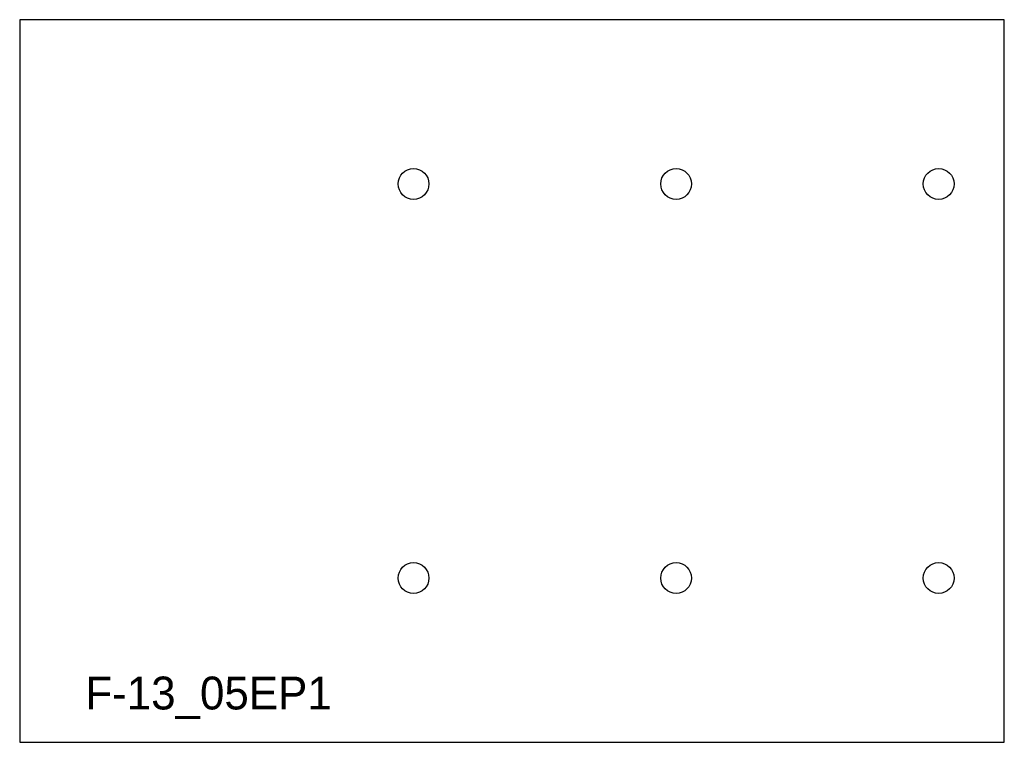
# Model space of a CAD drawing. Extents: x 0 to 30, y 0 to 22.
import ezdxf

# ---------------------------------------------------------------- set-up
doc = ezdxf.new("R2010")
doc.units = 0
doc.header["$MEASUREMENT"] = 0
for name, color, linetype in [('15', 4, 'CONTINUOUS'), ('BURN', 1, 'CONTINUOUS'), ('SCRIBE', 1, 'CONTINUOUS')]:
    doc.layers.add(name, color=color, linetype=linetype)

msp = doc.modelspace()

# ---------------------------------------------------------------- linework, layer by layer
at = {"layer": '15'}
for centre in [(12, 17), (20, 17), (28, 17), (12, 5), (20, 5), (28, 5)]:
    msp.add_circle(centre, 0.469, dxfattribs=at)
at = {"layer": 'BURN'}
for p, q in [((30, 22), (0, 22)), ((0, 22), (0, 0)), ((30, 0), (30, 22)), ((0, 0), (30, 0))]:
    msp.add_line(p, q, dxfattribs=at)

# ---------------------------------------------------------------- texts
at = {"layer": 'SCRIBE'}
msp.add_text('F-13_05EP1', height=1, dxfattribs=at).set_placement((2, 1))

doc.saveas('drawing.dxf')
